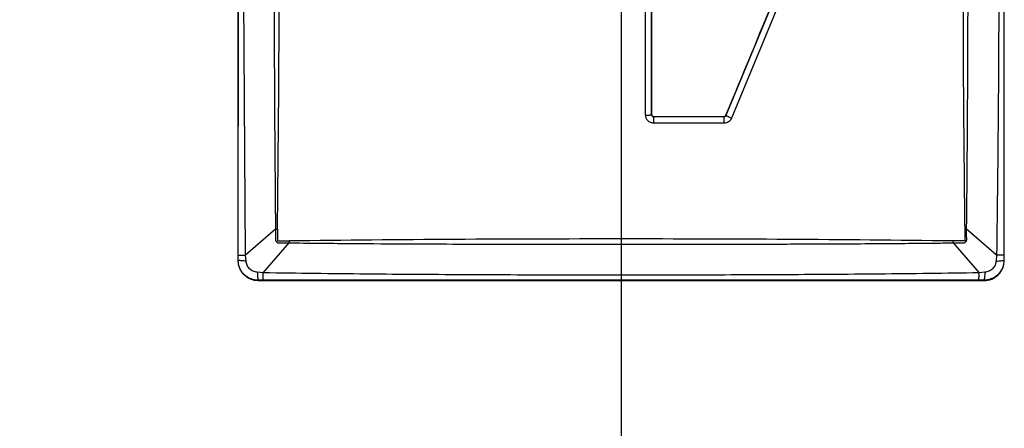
# Model space of a CAD drawing. Header units: millimetres. Extents: x 0 to 841, y 0 to 594.
# Tile 6 of 18: x 185.08 to 198.73, y 139.93 to 145.59. Entities that reach past the tile are written whole.
import ezdxf

# ---------------------------------------------------------------- set-up
doc = ezdxf.new("R2010")
doc.units = ezdxf.units.MM
doc.linetypes.add('CENTERX2', pattern=[20.32, 12.7, -2.54, 2.54, -2.54])
doc.layers.add('SLD-0_0', color=7, linetype='Continuous')
doc.styles.add('SLDTEXTSTYLE0', font='TXT', dxfattribs={"width": 0.75})
doc.styles.add('SLDTEXTSTYLE3', font='TXT', dxfattribs={"width": 0.7})
doc.dimstyles.new('SLDDIMSTYLE0', dxfattribs={"dimtxt": 3.5, "dimasz": 3.302, "dimexe": 0, "dimexo": 0.0625, "dimgap": 0.875, "dimtad": 0, "dimtih": 1, "dimtoh": 1, "dimlfac": 5, "dimrnd": 1e-09, "dimzin": 12, "dimdsep": 46, "dimtxsty": 'SLDTEXTSTYLE0', "dimsah": 1, "dimcen": 0.09, "dimadec": 0, "dimazin": 3, "dimtfac": 1, "dimtofl": 0, "dimtmove": 0, "dimatfit": 3, "dimfxl": 1, "dimfrac": 2, "dimtolj": 1, "dimtzin": 12, "dimarcsym": 0})

# ---------------------------------------------------------------- blocks, each defined once
blk = doc.blocks.new('_D')
at = {"layer": 'SLD-0_0', "transparency": 16777216}
for p, q in [((193.417, 205.462), (193.417, 106.607)), ((125.853, 128.607), (125.853, 106.607)), ((158.433, 123.957), (157.367, 123.957)), ((157.367, 123.957), (157.367, 118.4)), ((167.485, 123.957), (168.551, 123.957)), ((168.551, 123.957), (168.551, 118.4)), ((157.367, 118.4), (158.433, 118.4)), ((168.551, 118.4), (167.485, 118.4)), ((193.417, 107.607), (125.853, 107.607))]:
    blk.add_line(p, q, dxfattribs=at)
for points in [[(125.853, 107.607), (129.155, 107.099), (129.155, 108.115)], [(193.417, 107.607), (190.115, 108.115), (190.115, 107.099)]]:
    blk.add_solid(points, dxfattribs=at)
at = {"layer": 'SLD-0_0', "transparency": 16777216, "char_height": 3.5, "attachment_point": 1}
for s, insert, style in [('13.3', (158.433, 122.912), 'SLDTEXTSTYLE0'), ('337.82', (155.847, 117.675), 'SLDTEXTSTYLE0'), ('COG X', (154.933, 112.119), 'SLDTEXTSTYLE3')]:
    blk.add_mtext(s, dxfattribs=dict(at, insert=insert, style=style))

msp = doc.modelspace()

# ---------------------------------------------------------------- linework, layer by layer
at = {"color": 7, "linetype": 'Continuous', "lineweight": 25}
for p, q in [((188.106927, 152.317602), (188.106927, 142.259202)), ((198.727773, 142.259202), (198.727773, 152.317602)), ((198.721853, 152.247045), (198.721853, 142.329759)), ((188.112847, 142.329759), (188.119336, 147.288402)), ((188.213582, 142.328177), (188.181696, 147.288402)), ((193.757719, 144.267916), (193.757721, 147.288402)), ((193.840646, 144.270926), (193.840657, 147.288402)), ((196.137457, 147.32071), (194.868712, 144.26029)), ((196.218322, 147.288402), (194.948245, 144.224776)), ((193.840646, 144.270926), (193.84407, 144.270882)), ((193.86947, 144.245482), (193.869466, 144.243379)), ((194.843091, 144.243377), (193.869466, 144.243379)), ((194.843091, 144.243377), (194.843104, 144.245482)), ((194.866567, 144.261155), (194.868712, 144.26029)), ((194.844585, 144.155534), (193.86994, 144.155535)), ((188.628616, 142.68857), (188.213582, 142.328177)), ((188.628616, 142.68857), (188.655823, 142.687866)), ((198.178877, 142.687866), (198.206083, 142.68857)), ((198.621117, 142.328177), (198.206083, 142.68857)), ((188.457125, 142.084635), (188.817517, 142.499669)), ((188.816814, 142.526875), (188.817517, 142.499669)), ((198.017182, 142.499669), (198.017886, 142.526875)), ((198.017182, 142.499669), (198.377575, 142.084635)), ((188.111807, 142.259202), (188.112847, 142.329759)), ((188.221817, 142.247071), (188.213582, 142.328177)), ((198.621118, 142.328177), (198.612883, 142.247071)), ((198.721853, 142.329759), (198.722893, 142.259202)), ((188.111808, 142.259202), (188.106927, 142.259202)), ((198.722893, 142.259202), (198.727773, 142.259202)), ((188.457125, 142.084635), (188.376018, 142.092869)), ((198.458681, 142.092869), (198.377575, 142.084635)), ((188.458707, 141.9839), (188.38815, 141.98286)), ((188.38815, 141.98286), (188.38815, 141.977979)), ((188.38815, 141.977979), (198.44655, 141.977979)), ((198.375993, 141.9839), (188.458707, 141.9839)), ((198.44655, 141.98286), (198.375993, 141.9839)), ((198.44655, 141.98286), (198.44655, 141.977979))]:
    msp.add_line(p, q, dxfattribs=at)
for centre, radius, start, end in [((188.813158, 144.17216), 5.05681, 359.8116279, 0.8069683), ((188.220753, 145.991001), 3.662832, 268.3118376, 269.8878308), ((188.38815, 142.259202), 0.281223, 180, 270), ((198.44655, 142.259202), 0.281223, 270, 0.0000912)]:
    msp.add_arc(centre, radius, start, end, dxfattribs=at)
for points, knots in [([(198.621117, 152.248627), (198.624468, 152.01732), (198.631146, 151.556233), (198.6386, 150.865589), (198.64426, 150.175741), (198.648228, 149.490231), (198.650999, 148.801768), (198.652658, 148.104304), (198.65332, 147.377239), (198.652611, 146.126031), (198.647642, 144.437763), (198.629623, 143.004683), (198.621117, 142.328177)], [0, 0, 0, 0, 0.06995446, 0.139447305, 0.20886002, 0.278568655, 0.346746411, 0.417049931, 0.489479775, 0.56660801, 0.795410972, 1, 1, 1, 1]), ([(197.101027, 149.651035), (196.821726, 148.977311), (196.310028, 147.743005), (195.564703, 145.945163), (195.099348, 144.822658), (194.866567, 144.261155)], [0, 0, 0, 0, 0.375251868, 0.6874862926, 1, 1, 1, 1]), ([(193.84407, 144.270882), (193.84407, 144.778626), (193.844069, 145.607898), (193.84407, 146.759709), (193.84407, 147.403398), (193.84407, 147.725282)], [0, 0, 0, 0, 0.441178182, 0.720554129, 1, 1, 1, 1]), ([(188.608976, 147.288402), (188.608939, 146.521155), (188.608866, 144.986505), (188.622033, 143.4546), (188.628616, 142.68857)], [0, 0, 0, 0, 0.499949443, 1, 1, 1, 1]), ([(188.655823, 142.687866), (188.661513, 143.201195), (188.672844, 144.223469), (188.680626, 145.757679), (188.681552, 146.778125), (188.682014, 147.288402)], [0, 0, 0, 0, 0.335218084, 0.667573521, 1, 1, 1, 1]), ([(198.152685, 147.288402), (198.153148, 146.778122), (198.154074, 145.757676), (198.161856, 144.223466), (198.173187, 143.201194), (198.178877, 142.687866)], [0, 0, 0, 0, 0.332428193, 0.664782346, 1, 1, 1, 1]), ([(198.206083, 142.68857), (198.212763, 143.454585), (198.226122, 144.986475), (198.225857, 146.52114), (198.225724, 147.288402)], [0, 0, 0, 0, 0.500046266, 1, 1, 1, 1]), ([(193.757717, 144.26794), (193.766842, 144.267973), (193.785598, 144.268041), (193.810874, 144.268707), (193.830934, 144.269706), (193.837468, 144.270557), (193.840646, 144.270971)], [0, 0, 0, 0, 0.243257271, 0.500013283, 0.756762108, 1, 1, 1, 1]), ([(193.86994, 144.155535), (193.855215, 144.157229), (193.825766, 144.160618), (193.788651, 144.186619), (193.762732, 144.22377), (193.75939, 144.253199), (193.757719, 144.267916)], [0, 0, 0, 0, 0.249951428, 0.499899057, 0.749916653, 1, 1, 1, 1]), ([(193.869466, 144.243379), (193.865834, 144.243755), (193.858493, 144.244514), (193.849196, 144.250904), (193.842441, 144.25997), (193.841243, 144.267302), (193.840644, 144.270971)], [0, 0, 0, 0, 0.244171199, 0.493466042, 0.746530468, 1, 1, 1, 1]), ([(193.84407, 144.270882), (193.844355, 144.268021), (193.844925, 144.262298), (193.849308, 144.254684), (193.855761, 144.24894), (193.862898, 144.245922), (193.86761, 144.245607), (193.86947, 144.245482)], [0, 0, 0, 0, 0.215318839, 0.43062288, 0.644695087, 0.859798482, 1, 1, 1, 1]), ([(194.843104, 144.245482), (194.680852, 144.245482), (194.356337, 144.245482), (194.031762, 144.245482), (193.86947, 144.245482)], [0, 0, 0, 0, 0.499984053, 1, 1, 1, 1]), ([(194.868712, 144.26029), (194.867392, 144.257926), (194.864758, 144.25321), (194.858444, 144.247945), (194.851125, 144.244248), (194.845765, 144.243668), (194.843091, 144.243379)], [0, 0, 0, 0, 0.251533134, 0.501959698, 0.751509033, 1, 1, 1, 1]), ([(194.844585, 144.155534), (194.844575, 144.165074), (194.844554, 144.184732), (194.844231, 144.211694), (194.843731, 144.233144), (194.8433, 144.240033), (194.843091, 144.243377)], [0, 0, 0, 0, 0.242633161, 0.500002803, 0.757370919, 1, 1, 1, 1]), ([(194.843104, 144.245482), (194.845956, 144.245761), (194.85166, 144.24632), (194.859226, 144.250691), (194.864127, 144.25602), (194.865957, 144.259872), (194.866567, 144.261155)], [0, 0, 0, 0, 0.285707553, 0.571443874, 0.857202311, 1, 1, 1, 1]), ([(194.948245, 144.224776), (194.943187, 144.214916), (194.933088, 144.195229), (194.907732, 144.173327), (194.877752, 144.158287), (194.855673, 144.156454), (194.844585, 144.155534)], [0, 0, 0, 0, 0.25030682, 0.499751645, 0.748774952, 1, 1, 1, 1]), ([(194.948245, 144.224777), (194.939482, 144.22843), (194.921441, 144.23595), (194.89697, 144.246647), (194.877689, 144.255488), (194.871644, 144.258721), (194.868712, 144.26029)], [0, 0, 0, 0, 0.24320422, 0.500650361, 0.757742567, 1, 1, 1, 1]), ([(188.628616, 142.68857), (188.628806, 142.658696), (188.629091, 142.613896), (188.63043, 142.565317), (188.627338, 142.543061), (188.629552, 142.531875), (188.63468, 142.521702), (188.642699, 142.513771), (188.649814, 142.506596), (188.656046, 142.503128), (188.659485, 142.501657), (188.664073, 142.499896), (188.68702, 142.496899), (188.738983, 142.503215), (188.787593, 142.50102), (188.817517, 142.499669)], [0, 0, 0, 0, 0.25015648, 0.375143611, 0.406391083, 0.437533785, 0.468684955, 0.49997335, 0.531227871, 0.552636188, 0.558941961, 0.562471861, 0.593637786, 0.74984368, 1, 1, 1, 1]), ([(188.655823, 142.687866), (188.655569, 142.648285), (188.655249, 142.598566), (188.655969, 142.546172), (188.6564, 142.532708), (188.656533, 142.529146), (188.656639, 142.528141), (188.656659, 142.527794), (188.656743, 142.527635), (188.656879, 142.527508), (188.657329, 142.527281), (188.659032, 142.526915), (188.685558, 142.525391), (188.711768, 142.526594), (188.736697, 142.526337), (188.736713, 142.526337), (188.736768, 142.526336), (188.736982, 142.526336), (188.737817, 142.526337), (188.741122, 142.526341), (188.754258, 142.526369), (188.771346, 142.526472), (188.794692, 142.526639), (188.808046, 142.526782), (188.816814, 142.526875)], [0, 0, 0, 0, 0.370622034, 0.465535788, 0.490237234, 0.496891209, 0.498795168, 0.499754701, 0.500073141, 0.500451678, 0.501464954, 0.504728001, 0.5166226, 0.749963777, 0.749977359, 0.750006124, 0.750109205, 0.750497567, 0.752003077, 0.757928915, 0.781434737, 0.874981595, 0.917911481, 1, 1, 1, 1]), ([(198.017182, 142.499669), (198.047056, 142.499858), (198.091856, 142.500143), (198.140435, 142.501482), (198.162691, 142.49839), (198.173877, 142.500604), (198.18405, 142.505732), (198.191981, 142.513752), (198.199156, 142.520866), (198.202624, 142.527098), (198.204095, 142.530537), (198.205856, 142.535125), (198.208853, 142.558072), (198.202537, 142.610036), (198.204732, 142.658646), (198.206083, 142.68857)], [0, 0, 0, 0, 0.2501564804, 0.3751436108, 0.4063910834, 0.4375337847, 0.4686849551, 0.4999733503, 0.5312278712, 0.5526362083, 0.5589419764, 0.5624718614, 0.5936377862, 0.7498436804, 1, 1, 1, 1]), ([(198.178877, 142.687866), (198.178971, 142.679098), (198.179113, 142.665744), (198.179281, 142.642398), (198.179384, 142.62531), (198.179411, 142.612174), (198.179415, 142.608869), (198.179416, 142.608034), (198.179416, 142.607821), (198.179416, 142.607765), (198.179416, 142.60775), (198.179158, 142.58282), (198.180361, 142.556611), (198.178838, 142.530084), (198.178471, 142.528381), (198.178244, 142.527931), (198.178117, 142.527795), (198.177958, 142.527711), (198.177611, 142.527691), (198.176606, 142.527586), (198.173044, 142.527452), (198.15958, 142.527021), (198.107186, 142.526302), (198.057468, 142.526621), (198.017886, 142.526875)], [0, 0, 0, 0, 0.082088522, 0.125018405, 0.218565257, 0.242071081, 0.24799692, 0.249502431, 0.249890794, 0.249993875, 0.250022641, 0.250036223, 0.483377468, 0.495272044, 0.498535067, 0.49954833, 0.499926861, 0.500245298, 0.501204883, 0.503108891, 0.509762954, 0.534464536, 0.629378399, 1, 1, 1, 1]), ([(198.017886, 142.526875), (197.251993, 142.534805), (195.720208, 142.550665), (193.41735, 142.554678), (191.114492, 142.550665), (189.582707, 142.534805), (188.816814, 142.526875)], [0, 0, 0, 0, 0.249999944, 0.499999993, 0.750000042, 1, 1, 1, 1]), ([(188.817517, 142.499669), (188.822609, 142.499611), (188.87072, 142.499067), (189.200803, 142.495253), (189.772997, 142.490099), (190.540736, 142.485622), (191.33381, 142.482762), (192.157088, 142.481056), (192.955212, 142.480183), (193.570038, 142.480131), (194.086331, 142.480404), (194.581263, 142.48092), (195.143605, 142.481994), (195.645371, 142.483417), (196.048018, 142.484811), (196.406228, 142.486418), (196.798123, 142.488611), (197.231086, 142.49173), (197.602112, 142.495081), (197.845669, 142.497678), (197.96788, 142.499088), (198.004782, 142.499523), (198.017182, 142.499669)], [0, 0, 0, 0, 0.001663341, 0.015716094, 0.107816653, 0.188447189, 0.266157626, 0.366400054, 0.45677904, 0.526234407, 0.566734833, 0.625012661, 0.687516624, 0.750008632, 0.788578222, 0.818802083, 0.866825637, 0.916410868, 0.96008149, 0.987945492, 0.995949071, 1, 1, 1, 1]), ([(198.721853, 142.329759), (198.717792, 142.329606), (198.709525, 142.329294), (198.686195, 142.328852), (198.656545, 142.328459), (198.632818, 142.32827), (198.621118, 142.328177)], [0, 0, 0, 0, 0.244525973, 0.497917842, 0.752400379, 1, 1, 1, 1]), ([(188.38815, 141.98286), (188.355201, 141.985905), (188.303177, 141.990712), (188.237909, 142.023865), (188.190379, 142.061406), (188.152839, 142.108924), (188.11967, 142.174179), (188.114857, 142.226224), (188.111808, 142.259202)], [0, 0, 0, 0, 0.226357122, 0.357408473, 0.500015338, 0.642453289, 0.773443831, 1, 1, 1, 1]), ([(188.221816, 142.247071), (188.2092, 142.247738), (188.183505, 142.249096), (188.150901, 142.252089), (188.125139, 142.255533), (188.1162, 142.257995), (188.111809, 142.259204)], [0, 0, 0, 0, 0.245449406, 0.499890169, 0.754388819, 1, 1, 1, 1]), ([(188.376018, 142.092869), (188.356894, 142.09617), (188.317645, 142.102945), (188.268066, 142.139017), (188.232011, 142.188648), (188.225162, 142.227894), (188.221816, 142.247071)], [0, 0, 0, 0, 0.243584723, 0.499926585, 0.755655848, 1, 1, 1, 1]), ([(198.722892, 142.259202), (198.719848, 142.226254), (198.715041, 142.174231), (198.681888, 142.108962), (198.644347, 142.061433), (198.596831, 142.023892), (198.531576, 141.990723), (198.47953, 141.98591), (198.44655, 141.98286)], [0, 0, 0, 0, 0.226351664, 0.357404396, 0.500015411, 0.642445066, 0.773432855, 1, 1, 1, 1]), ([(198.612883, 142.247071), (198.609582, 142.227947), (198.602807, 142.188697), (198.566735, 142.139118), (198.517104, 142.103063), (198.477858, 142.096215), (198.458681, 142.092868)], [0, 0, 0, 0, 0.243584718, 0.499926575, 0.755655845, 1, 1, 1, 1]), ([(198.612883, 142.247071), (198.625504, 142.247738), (198.651204, 142.249096), (198.68381, 142.252089), (198.709567, 142.255532), (198.718504, 142.257993), (198.722893, 142.259202)], [0, 0, 0, 0, 0.245530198, 0.5, 0.754469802, 1, 1, 1, 1]), ([(188.376018, 142.092869), (188.376685, 142.080249), (188.378044, 142.054548), (188.381036, 142.021942), (188.38448, 141.996185), (188.386941, 141.987248), (188.388149, 141.982859)], [0, 0, 0, 0, 0.245530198, 0.5, 0.754469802, 1, 1, 1, 1]), ([(198.377575, 142.084635), (198.146261, 142.081285), (197.685133, 142.074607), (196.994406, 142.067158), (196.305308, 142.061517), (195.621524, 142.057575), (194.934674, 142.05485), (194.236737, 142.053218), (193.519926, 142.052613), (192.552871, 142.053042), (191.341477, 142.056328), (189.896357, 142.06522), (188.934202, 142.078199), (188.457124, 142.084635)], [0, 0, 0, 0, 0.069956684, 0.139459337, 0.208884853, 0.278344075, 0.346236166, 0.41658722, 0.489397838, 0.562996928, 0.709020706, 0.855719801, 1, 1, 1, 1]), ([(188.458707, 141.9839), (188.458554, 141.98796), (188.458241, 141.996227), (188.4578, 142.019557), (188.457407, 142.049207), (188.457218, 142.072934), (188.457125, 142.084635)], [0, 0, 0, 0, 0.244525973, 0.4979178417, 0.7524003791, 1, 1, 1, 1]), ([(198.375993, 141.9839), (198.376147, 141.987991), (198.37646, 141.996304), (198.376903, 142.019741), (198.377294, 142.049374), (198.377482, 142.073005), (198.377575, 142.084635)], [0, 0, 0, 0, 0.246059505, 0.5, 0.753940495, 1, 1, 1, 1]), ([(198.458681, 142.092868), (198.458014, 142.080252), (198.456656, 142.054557), (198.453663, 142.021953), (198.450219, 141.996191), (198.447757, 141.987252), (198.446548, 141.982862)], [0, 0, 0, 0, 0.2454494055, 0.4998901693, 0.7543888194, 1, 1, 1, 1])]:
    msp.add_open_spline(points, degree=3, knots=knots, dxfattribs=at)
at = {"layer": 'SLD-0_0', "linetype": 'CENTERX2', "lineweight": 18}
msp.add_line((193.41735, 284.048102), (193.41735, 128.877462), dxfattribs=at)

# ---------------------------------------------------------------- dimensions: what is measured, and where the dimension line sits
at = {"layer": 'SLD-0_0'}
dim = msp.add_linear_dim(base=(125.85335, 116.137497), p1=(193.41735, 206.462462), p2=(125.85335, 129.607462), text='<>\\PCOG X', dimstyle='SLDDIMSTYLE0', dxfattribs=at)
dim.commit()
dim.dimension.update_dxf_attribs({"geometry": '_D', "text_midpoint": (162.959067, 116.137497), "dimtype": 160})

doc.saveas('drawing.dxf')
